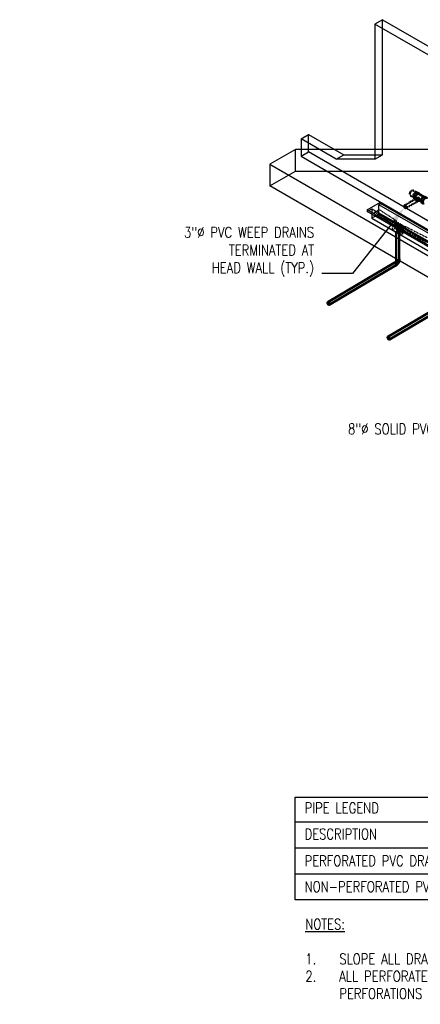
# Model space of a CAD drawing. Header units: inches. Extents: x -18562 to 18026, y -571 to 707.
# Tile 1 of 31: x 69 to 522, y -501 to 611. Entities that reach past the tile are written whole.
import ezdxf
from ezdxf import colors
from ezdxf.entities.mleader import LeaderData, LeaderLine
from ezdxf.math import Vec2, Vec3

# ---------------------------------------------------------------- set-up
doc = ezdxf.new("R2010")
doc.units = ezdxf.units.IN
doc.header["$LTSCALE"] = 0.5
doc.header["$MEASUREMENT"] = 0
for name, pattern in [('Dash - 1_16_', [0.1875, 0.125, -0.0625]), ('Dot 1_32_', [0.03125, 0, -0.03125]), ('HIDDEN2', [0.1875, 0.125, -0.0625])]:
    doc.linetypes.add(name, pattern=pattern)
for name, color, linetype in [('M-ANNO-NOTE', 2, 'Continuous'), ('M-DETL-LIGHT', 1, 'Continuous'), ('M-SECT-PATT', 8, 'Continuous'), ('P-PIPE', 3, 'Continuous'), ('S-ANNO-DIMS', 1, 'Continuous'), ('S-ANNO-TEXT', 2, 'Continuous')]:
    doc.layers.add(name, color=color, linetype=linetype)
doc.styles.add('Annotative', font='romans.shx', dxfattribs={"width": 0.8, "height": 0.125})

# ---------------------------------------------------------------- blocks, each defined once
blk = doc.blocks.new('Bend - PVC - Sch 40 - DWV_USACE - Standard-V30-DRAINAGE ISOMETRIC')
at = {"layer": 'P-PIPE', "color": 90, "lineweight": 50}
for p, q in [((1286.2, -165.7), (1286.2, -166.9)), ((1290.1, -166.9), (1290.1, -165.7)), ((1285, -169), (1283.9, -169.6)), ((1285.9, -173), (1287, -172.4))]:
    blk.add_line(p, q, dxfattribs=at)
for points in [[(1286.3, -165.3, 0), (1286.2, -165.4, 0), (1286.2, -165.7, 0), (1286.2, -166, 0), (1286.4, -166.3, 0), (1286.7, -166.5, 0)], [(1286.7, -166.5, 0), (1287.1, -166.7, 0), (1287.6, -166.8, 0), (1288.1, -166.8, 0), (1288.6, -166.8, 0), (1289.1, -166.7, 0), (1289.5, -166.5, 0), (1289.8, -166.3, 0), (1290, -166, 0), (1290.1, -165.7, 0), (1290, -165.4, 0), (1290, -165.3, 0)], [(1284.9, -169.7, 0), (1284.5, -169.5, 0), (1284.2, -169.5, 0), (1283.9, -169.6, 0), (1283.7, -169.8, 0), (1283.6, -170, 0)], [(1285.4, -173.1, 0), (1285.6, -173.1, 0), (1285.9, -173, 0), (1286.1, -172.8, 0), (1286.3, -172.5, 0), (1286.3, -172.1, 0), (1286.3, -171.7, 0), (1286.1, -171.2, 0), (1285.9, -170.7, 0), (1285.6, -170.3, 0), (1285.3, -170, 0), (1284.9, -169.7, 0)], [(1285, -169, 0), (1285, -169, 0), (1285.3, -168.9, 0), (1285.6, -168.9, 0), (1286, -169.1, 0)], [(1286.3, -167.4, 0), (1286.3, -167.4, 0), (1286.3, -167.5, 0), (1286.3, -167.6, 0), (1286.2, -167.6, 0), (1286.2, -167.7, 0), (1286.2, -167.8, 0), (1286.1, -167.8, 0), (1286.1, -167.9, 0), (1286.1, -168, 0), (1286, -168.1, 0), (1286, -168.1, 0), (1286, -168.2, 0), (1285.9, -168.3, 0), (1285.9, -168.4, 0), (1285.8, -168.4, 0), (1285.8, -168.5, 0), (1285.7, -168.6, 0), (1285.7, -168.6, 0), (1285.6, -168.7, 0), (1285.6, -168.7, 0), (1285.5, -168.8, 0), (1285.5, -168.8, 0), (1285.4, -168.9, 0), (1285.4, -168.9, 0)], [(1286, -169.1, 0), (1286.3, -169.3, 0), (1286.7, -169.7, 0), (1286.9, -170.1, 0), (1287.2, -170.6, 0), (1287.3, -171, 0), (1287.4, -171.5, 0), (1287.3, -171.9, 0), (1287.2, -172.2, 0), (1287, -172.4, 0)], [(1286.7, -167.7, 0), (1286.4, -167.5, 0), (1286.2, -167.2, 0), (1286.2, -166.9, 0)], [(1290.1, -166.9, 0), (1290, -167.2, 0), (1289.8, -167.5, 0), (1289.5, -167.7, 0), (1289.1, -167.9, 0), (1288.6, -168, 0), (1288.1, -168, 0), (1287.6, -168, 0), (1287.1, -167.9, 0), (1286.7, -167.7, 0)], [(1289.8, -167.5, 0), (1289.8, -167.5, 0), (1289.8, -167.7, 0), (1289.8, -167.9, 0), (1289.8, -168, 0), (1289.7, -168.2, 0), (1289.7, -168.3, 0), (1289.6, -168.5, 0), (1289.6, -168.7, 0), (1289.5, -168.8, 0), (1289.5, -169, 0), (1289.4, -169.1, 0), (1289.4, -169.3, 0), (1289.3, -169.4, 0), (1289.2, -169.6, 0), (1289.1, -169.7, 0), (1289.1, -169.8, 0), (1289, -170, 0), (1288.9, -170.1, 0), (1288.8, -170.3, 0), (1288.7, -170.4, 0), (1288.6, -170.5, 0), (1288.5, -170.7, 0), (1288.4, -170.8, 0), (1288.3, -170.9, 0), (1288.2, -171, 0), (1288.1, -171.2, 0), (1288, -171.3, 0), (1287.9, -171.4, 0), (1287.8, -171.5, 0), (1287.6, -171.6, 0), (1287.5, -171.7, 0), (1287.4, -171.8, 0), (1287.3, -171.9, 0)]]:
    blk.add_polyline3d(points, dxfattribs=at)
for centre, start, end in [((1287.2, -166.2), 126.6849, 134.3783), ((1289.1, -166.2), 45.6217, 53.3151)]:
    blk.add_arc(centre, 1.24, start, end, dxfattribs=at)
blk = doc.blocks.new('Plumbing_Joints_Spears_DWV_Tee_Reducing_Vent-Tee - P442-V27-DRAINAGE ISOMETRIC')
at = {"layer": 'P-PIPE', "color": 90, "lineweight": 50}
for p, q in [((2296.4, -619), (2298.1, -619.9)), ((2298.4, -619.8), (2297.3, -620.4)), ((2300.6, -618.7), (2298.9, -619.7)), ((2302.2, -613.9), (2300.1, -612.7)), ((2300.6, -622.7), (2302.3, -621.7)), ((2307.7, -617.5), (2302, -614.2)), ((2302.1, -621.9), (2304.4, -623.2)), ((2310.8, -618.9), (2308.7, -617.7)), ((2299.2, -623.7), (2300.3, -623.1)), ((2305.1, -624), (2307.2, -625.2))]:
    blk.add_line(p, q, dxfattribs=at)
for points in [[(2295.7, -617.3, 0), (2295.7, -616.5, 0), (2296, -615.6, 0), (2296.4, -614.8, 0), (2296.9, -614, 0), (2297.6, -613.3, 0), (2298.2, -612.9, 0), (2298.9, -612.6, 0), (2299.5, -612.5, 0), (2300, -612.7, 0)], [(2296.4, -619, 0), (2296, -618.6, 0), (2295.7, -618, 0), (2295.7, -617.3, 0)], [(2299.6, -622.8, 0), (2299.6, -622.4, 0), (2299.5, -621.9, 0), (2299.2, -621.5, 0), (2299, -621.1, 0), (2298.6, -620.7, 0), (2298.3, -620.5, 0), (2297.9, -620.3, 0), (2297.6, -620.3, 0), (2297.3, -620.4, 0), (2297.1, -620.6, 0), (2297, -620.7, 0)], [(2302.7, -614.6, 0), (2302.6, -614.3, 0), (2302.2, -613.9, 0), (2301.6, -613.7, 0), (2301, -613.8, 0), (2300.4, -614.1, 0), (2299.7, -614.6, 0), (2299.1, -615.2, 0), (2298.5, -616, 0), (2298.1, -616.9, 0), (2297.9, -617.7, 0), (2297.8, -618.5, 0)], [(2297.8, -618.5, 0), (2297.9, -619.3, 0), (2298.1, -619.9, 0)], [(2298, -618.4, 0), (2298.1, -617.7, 0), (2298.3, -616.9, 0), (2298.7, -616.1, 0), (2299.2, -615.4, 0), (2299.7, -614.8, 0), (2300.4, -614.3, 0), (2301, -614.1, 0), (2301.5, -614, 0), (2302, -614.2, 0)], [(2298.4, -619.7, 0), (2298.3, -619.6, 0), (2298.1, -619.1, 0), (2298, -618.4, 0)], [(2298.4, -619.8, 0), (2298.7, -619.7, 0), (2299, -619.7, 0), (2299.3, -619.8, 0), (2299.7, -620.1, 0), (2300, -620.5, 0), (2300.3, -620.9, 0), (2300.5, -621.3, 0), (2300.7, -621.8, 0), (2300.7, -622.2, 0)], [(2300.7, -622.2, 0), (2300.7, -622.6, 0), (2300.5, -622.9, 0), (2300.3, -623.1, 0)], [(2300.6, -618.7, 0), (2300.9, -618.6, 0), (2301.4, -618.6, 0), (2301.8, -618.8, 0), (2302.2, -619.3, 0), (2302.4, -619.8, 0), (2302.5, -620.5, 0), (2302.5, -621, 0)], [(2302.5, -621, 0), (2302.5, -621.4, 0), (2302.4, -621.7, 0), (2302.3, -621.7, 0)], [(2304.3, -622.3, 0), (2304.4, -621.5, 0), (2304.7, -620.6, 0), (2305.1, -619.8, 0), (2305.6, -619, 0), (2306.2, -618.3, 0), (2306.9, -617.9, 0), (2307.6, -617.6, 0), (2308.2, -617.5, 0), (2308.7, -617.7, 0)], [(2305.1, -624, 0), (2304.7, -623.6, 0), (2304.4, -623, 0), (2304.3, -622.3, 0)], [(2311.4, -619.5, 0), (2311.3, -619.3, 0), (2310.8, -618.9, 0), (2310.3, -618.7, 0), (2309.7, -618.8, 0), (2309, -619.1, 0), (2308.4, -619.6, 0), (2307.7, -620.2, 0), (2307.2, -621, 0), (2306.8, -621.9, 0), (2306.5, -622.7, 0), (2306.4, -623.5, 0)], [(2298.7, -623.8, 0), (2299, -623.8, 0), (2299.2, -623.7, 0), (2299.5, -623.5, 0), (2299.6, -623.2, 0), (2299.6, -622.8, 0)], [(2306.4, -623.5, 0), (2306.5, -624.3, 0), (2306.8, -624.8, 0), (2307.2, -625.2, 0), (2307.7, -625.4, 0), (2308, -625.4, 0)]]:
    blk.add_polyline3d(points, dxfattribs=at)
blk = doc.blocks.new('Plug - PVC - Sch 40 - DWV_USACE - Standard-V26-DRAINAGE ISOMETRIC')
at = {"layer": 'P-PIPE', "color": 90, "lineweight": 50}
for p, q in [((2205.5, -561.9), (2205.1, -562.1)), ((2205.1, -562.1), (2205.3, -562.2)), ((2205.1, -562.1), (2205.1, -562.5))]:
    blk.add_line(p, q, dxfattribs=at)
blk = doc.blocks.new('Mechanical_Box_H_rvt-1-DRAINAGE ISOMETRIC')
at = {"layer": 'M-DETL-LIGHT', "linetype": 'HIDDEN2'}
for p, q in [((470, 393.7), (475.1, 396.7)), ((470, 390.4), (470, 393.7)), ((489.5, 381.2), (470, 393.7)), ((489.5, 379.1), (470, 390.5)), ((494.6, 384), (475.1, 396.7)), ((494.6, 384), (489.5, 381.1)), ((489.5, 381.1), (489.5, 379.1)), ((492.9, 381), (489.5, 379.1)), ((499.9, 373.1), (489.5, 379.1)), ((493.1, 380.9), (489.7, 379)), ((489.7, 379), (489.7, 378.5)), ((499.6, 372.7), (489.7, 378.5)), ((490, 378.4), (490, 374)), ((492.8, 380.4), (490.8, 379.3)), ((493.3, 380.1), (491.2, 378.9)), ((493.9, 379.8), (491.9, 378.6)), ((494.4, 379.4), (492.3, 378.3)), ((492.8, 380.3), (492.8, 375.6)), ((492.9, 381), (494.6, 383)), ((501.8, 375.8), (492.9, 381)), ((495, 379.2), (493, 378)), ((495.4, 378.8), (493.4, 377.6)), ((496.1, 378.5), (494, 377.4)), ((496.5, 378.2), (494.5, 377)), ((494.6, 384), (494.6, 383)), ((504.3, 377.3), (494.6, 383)), ((490, 374), (492.8, 375.6)), ((493, 371.7), (490, 374)), ((495.8, 373.4), (492.8, 375.6)), ((493, 371.7), (495.8, 373.4)), ((496.7, 369.6), (493, 371.7)), ((497.1, 377.9), (495.1, 376.8)), ((497.6, 377.6), (495.5, 376.4)), ((499.5, 371.2), (495.8, 373.4)), ((498.2, 377.3), (496.2, 376.1)), ((498.6, 376.9), (496.6, 375.8)), ((496.7, 369.6), (499.5, 371.2)), ((499.6, 368.4), (496.7, 369.6)), ((499.3, 376.7), (497.3, 375.5)), ((499.7, 376.3), (497.7, 375.1)), ((500.4, 376), (498.3, 374.9)), ((500.8, 375.7), (498.7, 374.5)), ((501.4, 375.4), (499.4, 374.3)), ((502.4, 370), (499.5, 371.2)), ((502.9, 375.1), (499.6, 373.2)), ((502.9, 374.6), (499.6, 372.7)), ((557.4, 339.9), (499.6, 373.6)), ((499.6, 373.2), (499.6, 372.7)), ((499.6, 372.8), (499.6, 368.4)), ((499.6, 368.4), (502.4, 370)), ((501.9, 375.1), (499.8, 373.9)), ((504.9, 377.6), (499.9, 374.8)), ((504.9, 376), (499.9, 373.1)), ((499.9, 375.1), (528.6, 359.9)), ((499.9, 374.8), (499.9, 373.1)), ((502.4, 374.3), (502.4, 370)), ((502.9, 375.1), (502.9, 374.6)), ((504.9, 377.6), (533.7, 362.9)), ((504.9, 377.6), (504.9, 376))]:
    blk.add_line(p, q, dxfattribs=at)
at = {"layer": 'M-DETL-LIGHT', "linetype": 'Continuous'}
blk.add_line((496.2, 372.6), (496.2, 370.7), dxfattribs=at)
at = {"layer": 'M-DETL-LIGHT', "color": 1, "linetype": 'Continuous'}
for centre, radius, start, end in [((496.3, 371.6), 1.78, 95.745, 183.3375), ((496.3, 371.6), 1.67, 129.6759, 176.1977), ((496.9, 371.1), 2.13, 131.7697, 173.1765), ((497.8, 370.9), 2.73, 141.495, 179.1974), ((502, 370.3), 6.43, 159.6343, 176.2953), ((496, 371.6), 1.78, 356.6625, 84.255), ((490.4, 370.3), 6.43, 3.7047, 20.3657), ((494.5, 370.9), 2.73, 0.8026, 38.505), ((495.5, 371.1), 2.13, 6.8235, 48.2303), ((496, 371.6), 1.67, 3.8023, 50.3241)]:
    blk.add_arc(centre, radius, start, end, dxfattribs=at)
at = {"layer": 'M-DETL-LIGHT', "linetype": 'HIDDEN2', "extrusion": (0, 0, -1)}
for centre, start_param, end_param in [((491, 379.1), 0.920266, 4.095331), ((492.1, 378.5), 0.920266, 4.095331), ((493, 380.2), 4.095331, 7.203451), ((494.1, 379.6), 4.095331, 7.203451), ((495.2, 379), 4.095331, 7.203451), ((496.3, 378.4), 4.095331, 7.203451), ((493.2, 377.8), 0.920266, 4.095331), ((494.3, 377.2), 0.920266, 4.095331), ((495.3, 376.6), 0.920266, 4.095331), ((496.4, 376), 0.920266, 4.095331), ((497.3, 377.7), 4.095331, 7.203451), ((497.5, 375.3), 0.920266, 4.095331), ((498.4, 377.1), 4.095331, 7.203451), ((498.6, 374.7), 0.920266, 4.095331), ((499.5, 376.5), 4.095331, 7.203451), ((499.6, 374.1), 0.920266, 4.095331), ((500.6, 375.9), 4.095331, 7.203451), ((501.6, 375.2), 4.095331, 7.203451)]:
    blk.add_ellipse(centre, major_axis=(0.355, 0.042), ratio=0.675017, start_param=start_param, end_param=end_param, dxfattribs=at)
at = {"layer": 'M-DETL-LIGHT', "linetype": 'HIDDEN2'}
blk.add_ellipse((496.2, 371.5), major_axis=(1.6, 0), ratio=0.6329, start_param=0, end_param=3.141593, dxfattribs=at)
at = {"layer": 'M-DETL-LIGHT', "extrusion": (0, 0, -1)}
blk.add_ellipse((496.2, 371.5), major_axis=(1.6, 0), ratio=0.6329, start_param=0, end_param=3.141593, dxfattribs=at)
at = {"layer": 'P-PIPE', "color": 90, "linetype": 'Dash - 1_16_', "lineweight": 50}
for p, q in [((510.4, 412.5), (513.9, 410.5)), ((517.1, 416.3), (513.7, 418.3)), ((515.5, 408.3), (503.7, 401.5)), ((505.4, 398.4), (517.2, 405.2))]:
    blk.add_line(p, q, dxfattribs=at)
at = {"layer": 'P-PIPE', "color": 90, "lineweight": 50}
for p, q in [((494.4, 371.5), (494.4, 340.5)), ((497.9, 340.5), (497.9, 371.5)), ((492.1, 336.4), (417.1, 292.2)), ((418.8, 289.2), (493.8, 333.4)), ((559.9, 297.2), (484.9, 253)), ((486.7, 250), (561.7, 294.2))]:
    blk.add_line(p, q, dxfattribs=at)
at = {"layer": 'P-PIPE', "color": 90, "linetype": 'Dot 1_32_', "lineweight": 50}
for points in [[(509.7, 414.1, 0), (509.8, 414.8, 0), (510.1, 415.6, 0), (510.4, 416.4, 0), (510.9, 417.1, 0), (511.5, 417.7, 0), (512.1, 418.1, 0)], [(510.4, 412.5, 0), (510.1, 412.9, 0), (509.8, 413.4, 0), (509.7, 414.1, 0)], [(512.1, 418.1, 0), (512.7, 418.4, 0), (513.3, 418.4, 0), (513.7, 418.3, 0)], [(518.4, 414.4, 0), (517.8, 414, 0), (517.3, 413.4, 0), (516.8, 412.7, 0), (516.4, 411.9, 0), (516.2, 411.1, 0), (516.1, 410.4, 0)]]:
    blk.add_polyline3d(points, dxfattribs=at)
at = {"layer": 'P-PIPE', "color": 90, "lineweight": 50}
for points in [[(504.6, 401.4, 0), (504.2, 401.5, 0), (504, 401.5, 0), (503.7, 401.5, 0), (503.5, 401.3, 0), (503.4, 401, 0), (503.3, 400.7, 0)], [(503.3, 400.7, 0), (503.4, 400.3, 0), (503.5, 399.8, 0), (503.7, 399.4, 0), (504, 399.1, 0), (504.2, 398.7, 0), (504.6, 398.5, 0)], [(505.8, 399.2, 0), (505.8, 399.6, 0), (505.6, 400, 0), (505.4, 400.4, 0), (505.2, 400.8, 0), (504.9, 401.1, 0), (504.6, 401.4, 0)], [(515.5, 408.3, 0), (515.8, 408.3, 0), (516.1, 408.3, 0), (516.4, 408.2, 0)], [(516.4, 408.2, 0), (516.7, 407.9, 0), (517, 407.6, 0), (517.2, 407.3, 0), (517.4, 406.8, 0), (517.6, 406.4, 0), (517.6, 406, 0)], [(517.6, 406, 0), (517.6, 405.7, 0), (517.4, 405.4, 0), (517.2, 405.2, 0)], [(504.6, 398.5, 0), (504.9, 398.4, 0), (505.2, 398.3, 0), (505.4, 398.4, 0), (505.6, 398.6, 0), (505.8, 398.9, 0), (505.8, 399.2, 0)], [(494.9, 372.2, 0), (494.7, 372, 0), (494.5, 371.8, 0), (494.4, 371.5, 0), (494.5, 371.2, 0), (494.7, 371, 0), (494.9, 370.8, 0)], [(497.4, 372.2, 0), (497, 372.4, 0), (496.6, 372.5, 0), (496.2, 372.5, 0), (495.7, 372.5, 0), (495.3, 372.4, 0), (494.9, 372.2, 0)], [(494.9, 370.8, 0), (495.3, 370.6, 0), (495.7, 370.5, 0), (496.2, 370.5, 0), (496.6, 370.5, 0), (497, 370.6, 0), (497.4, 370.8, 0)], [(497.4, 370.8, 0), (497.7, 371, 0), (497.9, 371.2, 0), (497.9, 371.5, 0), (497.9, 371.8, 0), (497.7, 372, 0), (497.4, 372.2, 0)], [(492.1, 336.4, 0), (492.3, 336.5, 0), (492.6, 336.5, 0), (492.9, 336.3, 0)], [(492.9, 336.3, 0), (493.2, 336.1, 0), (493.5, 335.8, 0), (493.8, 335.4, 0), (494, 335, 0), (494.1, 334.6, 0), (494.2, 334.2, 0)], [(494.2, 334.2, 0), (494.1, 333.9, 0), (494, 333.6, 0), (493.8, 333.4, 0)], [(494.9, 339.8, 0), (494.7, 340, 0), (494.5, 340.3, 0), (494.4, 340.5, 0)], [(497.4, 339.8, 0), (497, 339.7, 0), (496.6, 339.6, 0), (496.2, 339.5, 0), (495.7, 339.6, 0), (495.3, 339.7, 0), (494.9, 339.8, 0)], [(497.9, 340.5, 0), (497.9, 340.3, 0), (497.7, 340, 0), (497.4, 339.8, 0)], [(417.9, 292.1, 0), (417.6, 292.3, 0), (417.3, 292.3, 0), (417.1, 292.2, 0), (416.9, 292, 0), (416.7, 291.8, 0), (416.7, 291.4, 0)], [(416.7, 291.4, 0), (416.8, 291, 0), (416.9, 290.6, 0), (417.1, 290.2, 0), (417.3, 289.8, 0), (417.6, 289.5, 0), (418, 289.3, 0)], [(419.2, 290, 0), (419.1, 290.4, 0), (419, 290.8, 0), (418.8, 291.2, 0), (418.6, 291.6, 0), (418.3, 291.9, 0), (417.9, 292.1, 0)], [(418, 289.3, 0), (418.3, 289.2, 0), (418.6, 289.1, 0), (418.8, 289.2, 0), (419, 289.4, 0), (419.1, 289.7, 0), (419.2, 290, 0)], [(485.8, 252.9, 0), (485.5, 253.1, 0), (485.2, 253.1, 0), (484.9, 253, 0), (484.7, 252.9, 0), (484.6, 252.6, 0), (484.6, 252.2, 0)], [(484.6, 252.2, 0), (484.6, 251.8, 0), (484.8, 251.4, 0), (485, 251, 0), (485.2, 250.6, 0), (485.5, 250.3, 0), (485.8, 250.1, 0)], [(487.1, 250.8, 0), (487, 251.2, 0), (486.9, 251.6, 0), (486.7, 252, 0), (486.4, 252.4, 0), (486.1, 252.7, 0), (485.8, 252.9, 0)], [(485.8, 250.1, 0), (486.2, 250, 0), (486.5, 249.9, 0), (486.7, 250, 0), (486.9, 250.2, 0), (487, 250.5, 0), (487.1, 250.8, 0)]]:
    blk.add_polyline3d(points, dxfattribs=at)
for name, p in [('Plug - PVC - Sch 40 - DWV_USACE - Standard-V26-DRAINAGE ISOMETRIC', (-1694.9, 978.6)), ('Plumbing_Joints_Spears_DWV_Tee_Reducing_Vent-Tee - P442-V27-DRAINAGE ISOMETRIC', (-1781.9, 1028.8)), ('Bend - PVC - Sch 40 - DWV_USACE - Standard-V30-DRAINAGE ISOMETRIC', (-792, 506.2))]:
    blk.add_blockref(name, p, dxfattribs=at)

msp = doc.modelspace()

# ---------------------------------------------------------------- linework, layer by layer
at = {"layer": 'M-ANNO-NOTE'}
for p, q in [((380.3, -294.8), (851.3, -294.8)), ((380.3, -324.1), (851.3, -324.1)), ((380.3, -353.5), (851.3, -353.5))]:
    msp.add_line(p, q, dxfattribs=at)
msp.add_lwpolyline([(380.3, -382.9), (380.3, -266.8), (851.3, -266.8), (851.3, -382.9)], close=True, dxfattribs=at)
at = {"layer": 'M-SECT-PATT', "lineweight": -3}
for p, q in [((478.9, 611.2), (470.4, 606.3)), ((1840.1, -184.5), (470.4, 606.3)), ((470.4, 606.3), (470.4, 453.5)), ((478.9, 458.4), (478.9, 611.2)), ((478.9, 611.2), (739.8, 460.6)), ((387, 476.5), (395.5, 481.4)), ((395.5, 461.8), (395.5, 481.4)), ((395.5, 481.4), (435.2, 458.4)), ((426.7, 453.5), (387, 476.5)), ((387, 476.5), (387, 456.9)), ((380.6, 464.6), (351.6, 447.9)), ((780.8, 464.6), (380.6, 464.6)), ((380.6, 440.1), (380.6, 464.6)), ((387, 456.9), (395.5, 461.8)), ((387, 456.9), (765.3, 238.5)), ((739.8, 263), (395.5, 461.8)), ((426.7, 453.5), (435.2, 458.4)), ((435.2, 458.4), (478.9, 458.4)), ((470.4, 453.5), (478.9, 458.4)), ((351.6, 447.9), (714.4, 238.5)), ((351.6, 447.9), (351.6, 423.4)), ((470.4, 453.5), (426.7, 453.5)), ((351.6, 423.4), (380.6, 440.1)), ((380.6, 440.1), (780.8, 440.1)), ((1536, -260.4), (351.6, 423.4)), ((461.6, 396.3), (476.8, 405)), ((474.7, 402.2), (476.8, 403.4)), ((474.7, 391.6), (474.7, 402.2)), ((763, 235.7), (474.7, 402.2)), ((476.8, 405), (765.1, 238.6)), ((476.8, 403.4), (476.8, 405)), ((765.1, 236.9), (476.8, 403.4)), ((461.6, 394.6), (466.9, 397.7)), ((749.9, 229.8), (461.6, 396.3)), ((461.6, 396.3), (461.6, 394.6)), ((749.9, 228.2), (461.6, 394.6)), ((466.9, 397.7), (466.9, 387.1)), ((466.9, 397.7), (755.2, 231.2)), ((474.7, 391.6), (466.9, 387.1)), ((763, 225.1), (474.7, 391.6)), ((466.9, 387.1), (755.2, 220.6))]:
    msp.add_line(p, q, dxfattribs=at)

# ---------------------------------------------------------------- texts
at = {"layer": 'S-ANNO-TEXT', "lineweight": -3, "char_height": 12, "attachment_point": 1, "line_spacing_factor": 0.981704, "style": 'Annotative'}
for s, insert, width in [('PIPE LEGEND', (390.9, -273.1), 615.686), ('DESCRIPTION', (390.9, -302.7), 615.686), ('PERFORATED PVC DRAIN PIPE ', (390.9, -332.9), 222.105)]:
    msp.add_mtext(s, dxfattribs=dict(at, insert=insert, width=width))
at = {"layer": 'S-ANNO-TEXT', "lineweight": -3, "insert": (391.7, -404.4), "char_height": 12, "width": 433.892, "attachment_point": 1, "line_spacing_factor": 0.981704, "style": 'Annotative', "bg_fill": 2}
msp.add_mtext('\\pxt3.2,6.4,9.6,12.8,16,19.2,22.4,25.6,28.8,32,35.2,38.4,41.6,44.8,48,51.2,54.4,57.6,60.8,64,67.2,70.4,73.6,76.8,80,83.2,86.4,89.6,92.8,96,99.2,102.4;{\\LNOTES:\\P}\\P\\pi-3.2,l3.2;1.^ISLOPE ALL DRAIN PIPING MINIMUM 1%.\\P2.^IALL PERFORATED PIPING MUST BE INSTALLED WITH PERFORATIONS FACING DOWN.', dxfattribs=at)

# ---------------------------------------------------------------- leaders
at = {"layer": 'S-ANNO-DIMS', "lineweight": -3}
ml = msp.add_multileader_mtext('Standard', dxfattribs=at)
ml.set_content('3"%%C PVC WEEP DRAINS\\PTERMINATED AT\\PHEAD WALL (TYP.)', color=2, style='Annotative')
ml.set_leader_properties()
ml.build(insert=Vec2(0, 0))
ml.multileader.update_dxf_attribs({"text_right_attachment_type": 3, "dogleg_length": 0.36, "arrow_head_size": 17.3, "scale": 96})
ctx = ml.context
ctx.base_point, ctx.scale, ctx.char_height, ctx.arrow_head_size, ctx.landing_gap_size, ctx.plane_origin = Vec3(227.1, 369), 96, 12, 17.3, 8.64, Vec3(243.4, 370.2)
ctx.right_attachment, ctx.text_align_type = 3, 2
notes = []
notes.append((ctx, [(1, (1, 1, 0), (444.9, 324.4), (-1, 0), 34.6, [(0, [(503.5, 398.9)], 0, [])])]))
ctx.mtext.insert, ctx.mtext.alignment, ctx.mtext.flow_direction = Vec3(401.7, 377), 3, 5
ml = msp.add_multileader_mtext('Standard', dxfattribs=at)
ml.set_content('8"%%C SOLID PVC DRAIN', color=2, style='Annotative')
ml.set_leader_properties()
ml.build(insert=Vec2(0, 0))
ml.multileader.update_dxf_attribs({"text_right_attachment_type": 3, "dogleg_length": 0.36, "arrow_head_size": 17.3, "scale": 96})
ctx = ml.context
ctx.base_point, ctx.scale, ctx.char_height, ctx.arrow_head_size, ctx.landing_gap_size, ctx.plane_origin = Vec3(497.7, 148.9), 96, 12, 17.3, 8.64, Vec3(458.9, 146.2)
ctx.right_attachment, ctx.text_align_type = 3, 2
notes.append((ctx, [(1, (1, 1, 0), (624, 126.6), (-1, 0), 34.6, [(0, [(650.9, 161.6)], 0, [])])]))
ctx.mtext.insert, ctx.mtext.width, ctx.mtext.alignment, ctx.mtext.flow_direction = Vec3(580.8, 154.9), 89.352, 3, 5
ml = msp.add_multileader_mtext('Standard', dxfattribs=at)
ml.set_content('3"%%C SOLID PVC DOOR TRENCH DRAINS REF: S-105 FOR SPACING (TYP.)', color=2, style='Annotative')
ml.set_leader_properties()
ml.build(insert=Vec2(0, 0))
ml.multileader.update_dxf_attribs({"text_right_attachment_type": 3, "dogleg_length": 0.36, "arrow_head_size": 17.3, "scale": 96})
ctx = ml.context
ctx.base_point, ctx.scale, ctx.char_height, ctx.arrow_head_size, ctx.landing_gap_size, ctx.plane_origin = Vec3(917, -181.6), 96, 12, 17.3, 8.64, Vec3(912.7, -188.8)
ctx.right_attachment, ctx.text_align_type = 3, 2
notes.append((ctx, [(1, (1, 1, 0), (1173.2, -226.1), (-1, 0), 34.6, [(1, [(1172.3, -147.5), (1254, -188)], 0, [])])]))
ctx.mtext.insert, ctx.mtext.width, ctx.mtext.defined_height, ctx.mtext.alignment, ctx.mtext.flow_direction = Vec3(1130, -173.6), 205.129, 54.1, 3, 5
ml = msp.add_multileader_mtext('Standard', dxfattribs=at)
ml.set_content('8"%%C SOLID PVC DRAIN', color=2, style='Annotative')
ml.set_leader_properties()
ml.build(insert=Vec2(0, 0))
ml.multileader.update_dxf_attribs({"text_right_attachment_type": 3, "dogleg_length": 0.36, "arrow_head_size": 17.3, "scale": 96})
ctx = ml.context
ctx.base_point, ctx.scale, ctx.char_height, ctx.arrow_head_size, ctx.landing_gap_size, ctx.plane_origin = Vec3(1350.8, -345.2), 96, 12, 17.3, 8.64, Vec3(1312, -348)
ctx.right_attachment, ctx.text_align_type = 3, 2
notes.append((ctx, [(1, (1, 1, 0), (1477.1, -367.5), (-1, 0), 34.6, [(0, [(1497.9, -331.8)], 0, [])])]))
ctx.mtext.insert, ctx.mtext.width, ctx.mtext.alignment, ctx.mtext.flow_direction = Vec3(1433.9, -339.2), 79.938, 3, 5
for ctx, leaders in notes:
    for number, flags, end, landing, length, lines in leaders:
        leader = LeaderData()
        leader.index, (leader.has_last_leader_line, leader.has_dogleg_vector, leader.attachment_direction) = number, flags
        leader.last_leader_point, leader.dogleg_vector, leader.dogleg_length = Vec3(end), Vec3(landing), length
        for number, points, colour, breaks in lines:
            line = LeaderLine()
            line.index, line.vertices, line.color, line.breaks = number, Vec3.list(points), colors.encode_raw_color(colour), breaks
            leader.lines.append(line)
        ctx.leaders.append(leader)

# ---------------------------------------------------------------- next in the draw order: block references
at = {"layer": 'P-PIPE', "lineweight": -3}
msp.add_blockref('Mechanical_Box_H_rvt-1-DRAINAGE ISOMETRIC', (0, 0), dxfattribs=at)

# ---------------------------------------------------------------- next in the draw order: texts
at = {"layer": 'S-ANNO-TEXT', "lineweight": -3, "insert": (390.9, -362.1), "char_height": 12, "width": 268.342, "attachment_point": 1, "line_spacing_factor": 0.981704, "style": 'Annotative'}
msp.add_mtext('NON-PERFORATED PVC DRAIN PIPE', dxfattribs=at)

doc.saveas('drawing.dxf')
